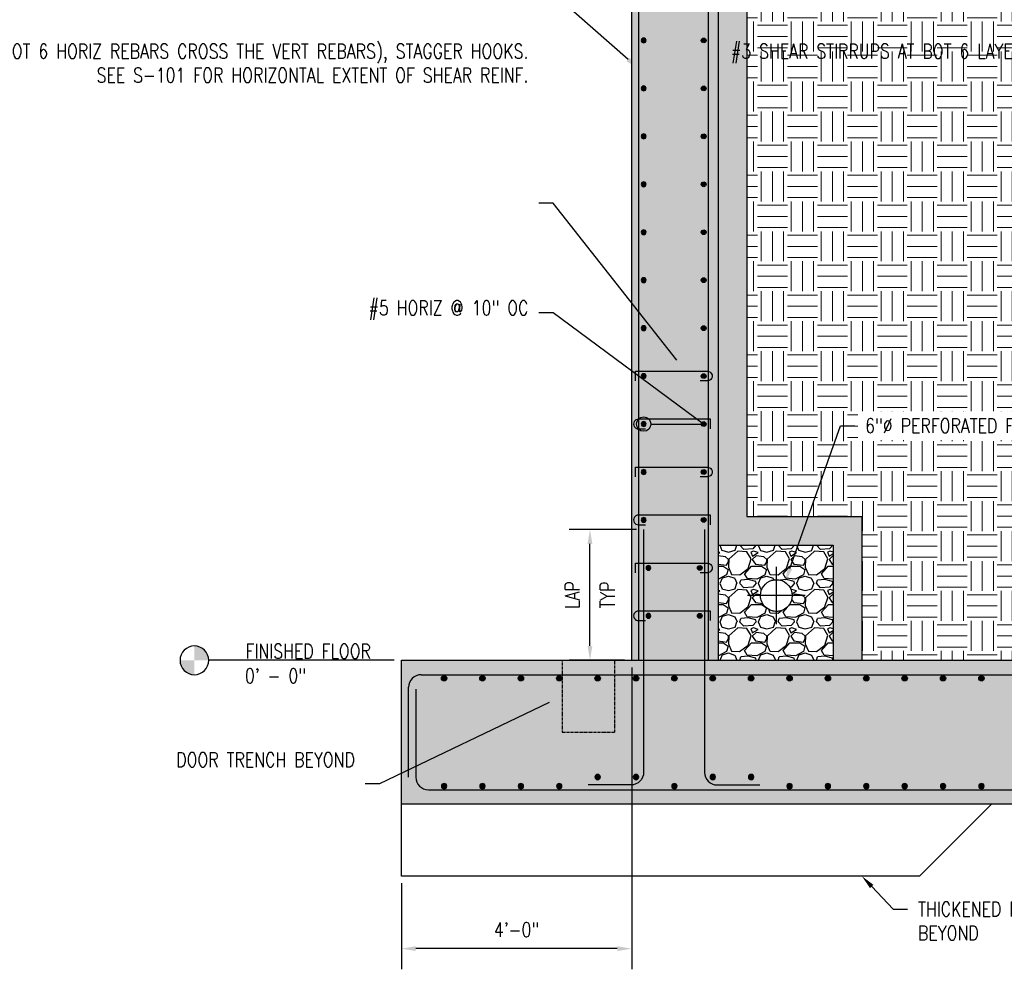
# Model space of a CAD drawing. Header units: inches. Extents: x -1901 to 1441, y 530 to 942.
# Tile 2 of 8: x -311 to -105, y 558 to 756. Entities that reach past the tile are written whole.
import ezdxf
from ezdxf import colors
from ezdxf.entities.mleader import LeaderData, LeaderLine
from ezdxf.math import Vec2, Vec3

# ---------------------------------------------------------------- set-up
doc = ezdxf.new("R2010")
doc.units = ezdxf.units.IN
doc.header["$MEASUREMENT"] = 0
doc.linetypes.add('HIDDEN2', pattern=[0.1875, 0.125, -0.0625])
for name, color, linetype in [('A-DETL', 3, 'Continuous'), ('A-DETL-GENF', 3, 'Continuous'), ('A-DETL-THIN', 1, 'Continuous'), ('A-DETL-WIDE', 5, 'Continuous'), ('A-FLOR', 173, 'Continuous'), ('A-WALL', 4, 'Continuous'), ('P-PIPE', 3, 'Continuous'), ('P-PIPE-CNTR', 3, 'Continuous'), ('S-ANNO-DIMS', 1, 'Continuous'), ('S-ANNO-TEXT', 2, 'Continuous')]:
    doc.layers.add(name, color=color, linetype=linetype)
doc.layers.add('A-WALL-PATT', color=9, linetype='Continuous', lineweight=18, true_color=0x808080)
doc.layers.add('S-ANNO-SYMB', color=2, linetype='Continuous', lineweight=25)
doc.styles.add('Annotative', font='romans.shx', dxfattribs={"width": 0.8, "height": 0.125})
doc.dimstyles.new('Annotative', dxfattribs={"dimscale": 0, "dimtxt": 0.125, "dimasz": 0.125, "dimexe": 0.179688, "dimexo": 0.0625, "dimgap": 0.09, "dimtad": 1, "dimdec": 3, "dimzin": 3, "dimdsep": 46, "dimlunit": 4, "dimtxsty": 'Annotative', "dimcen": 0.09, "dimclrt": 2, "dimazin": 2, "dimtfac": 1, "dimtdec": 3, "dimtmove": 1, "dimatfit": 3, "dimfxl": 1, "dimtfill": 1, "dimfrac": 2, "dimtolj": 1, "dimtzin": 0, "dimarcsym": 0})

# ---------------------------------------------------------------- blocks, each defined once
blk = doc.blocks.new('Mechanical_Box_H_rvt-1-RETAINING WALL SECTION')
at = {"layer": 'P-PIPE', "lineweight": -3}
for start, end in [(99.9853, 180), (96.0528, 99.9853), (86.5328, 96.0528), (77.8244, 86.5328), (73.9826, 77.8244), (0, 73.9826), (180, 259.4807), (285.3002, 343.6364), (343.692, 360), (272.8369, 282.7096), (282.7096, 285.3002), (259.4807, 264.5775), (264.5775, 272.8369)]:
    blk.add_arc((-857.36, 13.5), 3.31, start, end, dxfattribs=at)
at = {"layer": 'P-PIPE-CNTR', "lineweight": -3}
for p, q in [((-857.36, 16.81), (-857.36, 19.5)), ((-857.36, 10.2), (-857.36, 16.81)), ((-863.36, 13.5), (-860.75, 13.5)), ((-860.75, 13.5), (-854.12, 13.5)), ((-854.12, 13.5), (-851.36, 13.5)), ((-857.36, 7.5), (-857.36, 10.2))]:
    blk.add_line(p, q, dxfattribs=at)
blk = doc.blocks.new('*D13')
at = {"layer": 'S-ANNO-DIMS', "color": 0, "lineweight": -2, "transparency": 16777216}
for p, q in [((-182.99, 620.77), (-182.99, 557.83)), ((-230.99, 575.77), (-230.99, 557.83)), ((-185.99, 562.14), (-227.99, 562.14))]:
    blk.add_line(p, q, dxfattribs=at)
at = {"layer": 'S-ANNO-DIMS', "color": 0, "transparency": 16777216}
for points in [[(-227.99, 562.64), (-227.99, 561.64), (-230.99, 562.14)], [(-185.99, 562.64), (-185.99, 561.64), (-182.99, 562.14)]]:
    blk.add_solid(points, dxfattribs=at)
at = {"layer": 'S-ANNO-DIMS', "color": 2, "lineweight": -3, "transparency": 16777216, "insert": (-206.99, 566.09), "char_height": 3, "width": 12.3279, "attachment_point": 5, "style": 'Annotative'}
blk.add_mtext('\\A1;4\'-0"', dxfattribs=at)
blk = doc.blocks.new('_DotBlank')
at = {"color": 0, "linetype": 'ByBlock', "lineweight": -2}
blk.add_line((-0.5, 0), (-1, 0), dxfattribs=at)
blk.add_circle((0, 0), 0.5, dxfattribs=at)
blk = doc.blocks.new('Level Circle AEC')
at = {"layer": 'S-ANNO-SYMB', "lineweight": -3}
h = blk.add_hatch(color=256, dxfattribs=at)
edge = h.paths.add_edge_path()
edge.add_line((373.71, 0), (367.71, 0))
edge.add_arc((373.71, 0), 6, 90, 180, ccw=False)
edge.add_line((373.71, 6), (373.71, 0))
h = blk.add_hatch(color=256, dxfattribs=at)
edge = h.paths.add_edge_path()
edge.add_line((373.71, -6), (373.71, 0))
edge.add_line((373.71, 0), (379.71, 0))
edge.add_arc((373.71, 0), 6, 270, 360, ccw=False)
blk.add_circle((373.71, 0), 6, dxfattribs=at)
blk = doc.blocks.new('*D17')
at = {"layer": 'S-ANNO-DIMS', "color": 0, "lineweight": -2, "transparency": 16777216}
for p, q in [((-182, 649.56), (-196, 649.56)), ((-191.69, 625.27), (-191.69, 646.56)), ((-184.49, 622.27), (-196, 622.27))]:
    blk.add_line(p, q, dxfattribs=at)
at = {"layer": 'S-ANNO-DIMS', "color": 0, "transparency": 16777216}
for points in [[(-192.19, 646.56), (-191.19, 646.56), (-191.69, 649.56)], [(-192.19, 625.27), (-191.19, 625.27), (-191.69, 622.27)]]:
    blk.add_solid(points, dxfattribs=at)
at = {"layer": 'S-ANNO-DIMS', "color": 2, "transparency": 16777216, "char_height": 3, "attachment_point": 5, "rotation": 90, "style": 'Annotative', "bg_fill": 3, "box_fill_scale": 1.25, "bg_fill_color": 256, "bg_fill_true_color": 13158600, "bg_fill_transparency": 0}
for s, insert in [('\\A1;LAP', (-195.35, 635.91)), ('\\A1;TYP', (-188.03, 635.91))]:
    blk.add_mtext(s, dxfattribs=dict(at, insert=insert))
blk = doc.blocks.new('Reinforcing Bar Section_USACE - __8-579028-INTERIOR COLUMN SECTION')
h = blk.add_hatch(color=256)
h.dxf.hatch_style = 1
h.paths.add_polyline_path([(-1051.45, 205.4, 1), (-1052.45, 205.4, 1)])
blk.add_circle((-1051.95, 205.4), 0.5)
blk = doc.blocks.new('*D24')
at = {"layer": 'S-ANNO-DIMS', "color": 0, "lineweight": -2, "transparency": 16777216}
for p, q in [((-164.2, 870.27), (40.03, 870.27)), ((35.72, 625.27), (35.72, 867.27)), ((-54.76, 622.27), (40.03, 622.27))]:
    blk.add_line(p, q, dxfattribs=at)
at = {"layer": 'S-ANNO-DIMS', "color": 0, "transparency": 16777216}
for points in [[(35.22, 867.27), (36.22, 867.27), (35.72, 870.27)], [(35.22, 625.27), (36.22, 625.27), (35.72, 622.27)]]:
    blk.add_solid(points, dxfattribs=at)
at = {"layer": 'S-ANNO-DIMS', "color": 2, "lineweight": -3, "transparency": 16777216, "insert": (32.06, 746.27), "char_height": 3, "width": 15.0412, "attachment_point": 5, "rotation": 90, "style": 'Annotative'}
blk.add_mtext('\\A1;VARIES', dxfattribs=at)
blk = doc.blocks.new('A$C247b9f66')
at = {"layer": 'A-DETL-GENF', "lineweight": -3}
h = blk.add_hatch(color=256, dxfattribs=at)
h.dxf.hatch_style = 1
h.paths.add_polyline_path([(0.564, 0, 1), (-0.564, 0, 1)])
blk.add_circle((0, 0), 0.564, dxfattribs=at)

msp = doc.modelspace()

# ---------------------------------------------------------------- hatches: boundary and pattern name
at = {"layer": 'A-WALL-PATT', "lineweight": -3}
h = msp.add_hatch(dxfattribs=at)
h.set_pattern_fill('AR-CONC', color=8, style=0)
h.set_pattern_definition([(50, (405.141, 622.2737), (7.1726, -0.62752), [0.75, -8.25]), (355, (405.141, 622.274), (-1.38751, 7.52192), [0.6, -6.6]), (100.4514, (405.7386, 622.2214), (5.78509, 6.8944), [0.6374, -7.01142]), (46.1842, (405.141, 624.274), (10.67241, -1.65519), [1.125, -12.375]), (96.6356, (406.03, 624.136), (9.34662, 9.74119), [0.9561, -10.51714]), (351.1842, (405.141, 624.274), (9.34662, 9.74119), [0.9, -9.9]), (21, (406.141, 623.7737), (5.96907, -4.02619), [0.75, -8.25]), (326, (406.141, 623.774), (2.43315, 7.2515), [0.6, -6.6]), (71.4514, (406.638, 623.438), (8.402224, 3.22531), [0.6374, -7.01142]), (37.5, (405.141, 622.2737), (0.121599, 3.328939), [0, -6.52, 0, -6.7, 0, -6.625]), (7.5, (405.141, 622.2737), (2.630695, 3.944117), [0, -3.82, 0, -6.37, 0, -2.525]), (327.5, (402.911, 622.2737), (5.338224, -0.225549), [0, -2.5, 0, -7.8, 0, -10.35]), (317.5, (401.911, 622.2737), (5.83186, 1.00105), [0, -3.25, 0, -5.18, 0, -7.35])])
h.paths.add_polyline_path([(-164.9907, 622.2737), (-182.9907, 622.2737), (-182.9907, 869.566), (-182.283, 870.2737), (-165.6983, 870.2737), (-164.9907, 869.566)])
edge = h.paths.add_edge_path(flags=16)
edge.add_arc((-167.9907, 771.5399), 0.5, 0, 360)
edge = h.paths.add_edge_path(flags=16)
edge.add_arc((-167.9907, 781.5399), 0.5, 0, 360)
edge = h.paths.add_edge_path(flags=16)
edge.add_arc((-180.4907, 771.5399), 0.5, 0, 360)
edge = h.paths.add_edge_path(flags=16)
edge.add_arc((-180.4907, 781.5399), 0.5, 0, 360)
edge = h.paths.add_edge_path(flags=16)
edge.add_arc((-167.9907, 761.5399), 0.5, 0, 360)
edge = h.paths.add_edge_path(flags=16)
edge.add_arc((-167.9907, 791.5399), 0.5, 0, 360)
edge = h.paths.add_edge_path(flags=16)
edge.add_arc((-180.4907, 761.5399), 0.5, 0, 360)
edge = h.paths.add_edge_path(flags=16)
edge.add_arc((-180.4907, 791.5399), 0.5, 0, 360)
edge = h.paths.add_edge_path(flags=16)
edge.add_arc((-167.9907, 751.5399), 0.5, 0, 360)
edge = h.paths.add_edge_path(flags=16)
edge.add_arc((-167.9907, 801.5399), 0.5, 0, 360)
edge = h.paths.add_edge_path(flags=16)
edge.add_arc((-180.4907, 751.5399), 0.5, 0, 360)
edge = h.paths.add_edge_path(flags=16)
edge.add_arc((-180.4907, 801.5399), 0.5, 0, 360)
edge = h.paths.add_edge_path(flags=16)
edge.add_arc((-167.9907, 741.5399), 0.5, 0, 360)
edge = h.paths.add_edge_path(flags=16)
edge.add_arc((-167.9907, 811.5399), 0.5, 0, 360)
edge = h.paths.add_edge_path(flags=16)
edge.add_arc((-180.4907, 741.5399), 0.5, 0, 360)
edge = h.paths.add_edge_path(flags=16)
edge.add_arc((-180.4907, 811.5399), 0.5, 0, 360)
edge = h.paths.add_edge_path(flags=16)
edge.add_arc((-167.9907, 731.5399), 0.5, 0, 360)
edge = h.paths.add_edge_path(flags=16)
edge.add_arc((-167.9907, 821.5399), 0.5, 0, 360)
edge = h.paths.add_edge_path(flags=16)
edge.add_arc((-180.4907, 731.5399), 0.5, 0, 360)
edge = h.paths.add_edge_path(flags=16)
edge.add_arc((-180.4907, 821.5399), 0.5, 0, 360)
edge = h.paths.add_edge_path(flags=16)
edge.add_arc((-167.9907, 721.5399), 0.5, 0, 360)
edge = h.paths.add_edge_path(flags=16)
edge.add_arc((-167.9907, 831.5399), 0.5, 0, 360)
edge = h.paths.add_edge_path(flags=16)
edge.add_arc((-180.4907, 721.5399), 0.5, 0, 360)
edge = h.paths.add_edge_path(flags=16)
edge.add_arc((-180.4907, 831.5399), 0.5, 0, 360)
edge = h.paths.add_edge_path(flags=16)
edge.add_arc((-167.9907, 711.5399), 0.5, 0, 360)
edge = h.paths.add_edge_path(flags=16)
edge.add_arc((-167.9907, 841.5399), 0.5, 0, 360)
edge = h.paths.add_edge_path(flags=16)
edge.add_arc((-180.4907, 711.5399), 0.5, 0, 360)
edge = h.paths.add_edge_path(flags=16)
edge.add_arc((-180.4907, 841.5399), 0.5, 0, 360)
edge = h.paths.add_edge_path(flags=16)
edge.add_arc((-167.9907, 701.5399), 0.5, 0, 360)
edge = h.paths.add_edge_path(flags=16)
edge.add_arc((-167.9907, 851.5399), 0.5, 0, 360)
edge = h.paths.add_edge_path(flags=16)
edge.add_arc((-180.4907, 701.5399), 0.5, 0, 360)
edge = h.paths.add_edge_path(flags=16)
edge.add_arc((-180.4907, 851.5399), 0.5, 0, 360)
edge = h.paths.add_edge_path(flags=16)
edge.add_arc((-167.9907, 691.5399), 0.5, 0, 360)
edge = h.paths.add_edge_path(flags=16)
edge.add_arc((-167.9907, 861.5399), 0.5, 0, 360)
edge = h.paths.add_edge_path(flags=16)
edge.add_arc((-180.4907, 691.5399), 0.5, 0, 360)
edge = h.paths.add_edge_path(flags=16)
edge.add_arc((-180.4907, 861.5399), 0.5, 0, 360)
edge = h.paths.add_edge_path(flags=16)
edge.add_arc((-167.9907, 681.5399), 0.5, 0, 360)
edge = h.paths.add_edge_path(flags=16)
edge.add_arc((-180.4907, 681.5399), 0.5, 0, 360)
edge = h.paths.add_edge_path(flags=16)
edge.add_arc((-167.9907, 671.5399), 0.5, 0, 360)
edge = h.paths.add_edge_path(flags=16)
edge.add_arc((-180.4907, 671.5399), 0.5, 0, 360)
edge = h.paths.add_edge_path(flags=16)
edge.add_arc((-167.9907, 661.5399), 0.5, 0, 360)
edge = h.paths.add_edge_path(flags=16)
edge.add_arc((-180.4907, 661.5399), 0.5, 0, 360)
edge = h.paths.add_edge_path(flags=16)
edge.add_arc((-167.9907, 651.5399), 0.5, 0, 360)
edge = h.paths.add_edge_path(flags=16)
edge.add_arc((-180.4907, 651.5399), 0.5, 0, 360)
edge = h.paths.add_edge_path(flags=16)
edge.add_arc((-168.8032, 641.5399), 0.5, 0, 360)
edge = h.paths.add_edge_path(flags=16)
edge.add_arc((-179.5032, 641.5399), 0.5, 0, 360)
edge = h.paths.add_edge_path(flags=16)
edge.add_arc((-168.8032, 631.5399), 0.5, 0, 360)
edge = h.paths.add_edge_path(flags=16)
edge.add_arc((-179.5032, 631.5399), 0.5, 0, 360)
h = msp.add_hatch(dxfattribs=at)
h.set_pattern_fill('AR-SAND', color=8, style=0)
h.set_pattern_definition([(37.5, (405.1409, 622.2737), (-0.0629934, 1.9268238), [0, -1.52, 0, -1.7, 0, -1.625]), (7.5, (405.141, 622.2737), (1.769777, 2.822146), [0, -0.82, 0, -1.37, 0, -0.525]), (327.5, (403.9109, 622.2737), (3.114142, 0.005659), [0, -0.5, 0, -1.8, 0, -2.35]), (317.5, (403.911, 622.2737), (3.006127, 0.877676), [0, -0.25, 0, -1.18, 0, -1.35])])
h.paths.add_polyline_path([(-158.9907, 652.2737), (-134.9907, 652.2737), (-134.9907, 622.2737), (-140.9907, 622.2737), (-140.9907, 646.2737), (-164.9907, 646.2737), (-164.9907, 846.2737), (-158.9907, 846.2737)])
at = {"layer": 'A-WALL-PATT'}
h = msp.add_hatch(dxfattribs=at)
h.set_pattern_fill('EARTH', color=8, scale=25, style=0)
h.set_pattern_definition([(0, (-356.795, 0), (6.25, 6.25), [6.25, -6.25]), (0, (-356.795, 2.344), (6.25, 6.25), [6.25, -6.25]), (0, (-356.795, 4.6875), (6.25, 6.25), [6.25, -6.25]), (90, (-356.014, 5.469), (-6.25, 6.25), [6.25, -6.25]), (90, (-353.67, 5.469), (-6.25, 6.25), [6.25, -6.25]), (90, (-351.326, 5.469), (-6.25, 6.25), [6.25, -6.25])])
h.paths.add_polyline_path([(-56.0617, 717.5521), (-61.1353, 717.5521), (-51.2743, 721.9953), (-56.0617, 721.9953), (-56.0617, 846.2737), (-158.9907, 846.2737), (-158.9907, 652.2737), (-134.9907, 652.2737), (-134.9907, 622.2737), (-61.2555, 622.2737), (-56.2384, 627.793)])
at = {"layer": 'A-WALL-PATT', "lineweight": -3}
h = msp.add_hatch(dxfattribs=at)
h.set_pattern_fill('GRAVEL', color=8, scale=8, style=0)
h.set_pattern_definition([(228.01279, (410.9009, 630.2737), (-64, -72), [1.07629, -106.5527]), (184.96974, (410.18087, 629.47368), (96, 8), [1.84694, -182.8474]), (132.51045, (408.34087, 629.31368), (80, -88), [1.3023, -128.92826]), (267.27369, (405.22087, 627.31368), (8, 160), [1.6819, -166.508464]), (292.833654, (405.14087, 625.63368), (-40, 96), [1.64924, -163.274985]), (357.27369, (405.78087, 624.11368), (-160, 8), [1.6819, -166.508464]), (37.69424, (407.46087, 624.03368), (-104, -80), [2.22423, -220.19879]), (72.25533, (409.22087, 625.39368), (56, 176), [2.0999, -207.89057]), (121.429566, (409.86087, 627.39368), (-64, 104), [1.6876, -167.072585]), (175.23636, (408.9809, 628.8337), (88, -8), [1.92666, -94.4061]), (222.39744, (407.06087, 628.99368), (-96, -88), [2.491584, -246.667]), (138.81407, (413.1409, 627.2337), (-56, 48), [0.85041, -84.19076]), (171.469234, (412.50087, 627.79368), (104, -16), [1.6179, -160.17209]), (225, (410.901, 628.0337), (-9e-16, -8), [1.13137, -10.18234]), (203.1986, (410.3409, 628.9937), (40, 16), [0.60926, -60.31692]), (291.8014, (409.7809, 628.7537), (-8, 24), [0.86162, -42.21969]), (30.96376, (410.1009, 627.9537), (24, 16), [1.39943, -45.24818]), (161.56505, (411.3009, 628.6737), (16, -8), [1.01193, -24.28629]), (16.38954, (405.14087, 628.75368), (80, 24), [1.4176, -140.34276]), (70.34618, (406.50087, 629.1537), (-32, -88), [1.18929, -117.73926]), (293.1986, (411.3009, 630.2737), (-16, 40), [1.21852, -59.70766]), (343.61046, (411.78087, 629.15368), (-80, 24), [1.4176, -140.34276]), (339.44395, (405.1409, 623.7937), (-40, 16), [1.36704, -66.98499]), (294.77514, (406.4209, 623.3137), (-40, 88), [1.14542, -113.39714]), (66.8014, (411.3809, 622.2737), (16, 40), [1.21852, -59.70766]), (17.35402, (411.86087, 623.39368), (-104, -32), [1.34105, -132.76339]), (69.44395, (407.4609, 622.2737), (-16, -40), [0.68352, -67.66851]), (101.30993, (410.9009, 622.2737), (-8, 32), [0.40792, -40.38424]), (165.96376, (410.8209, 622.6737), (24, -8), [1.64924, -31.3356]), (186.00901, (409.22087, 623.07368), (80, 8), [1.5284, -151.311385]), (303.69007, (410.1009, 627.2337), (-8, 16), [1.15378, -27.69063]), (353.157227, (410.74087, 626.27368), (136, -16), [2.01435, -199.4205]), (60.9454, (412.7409, 626.0337), (-32, -56), [0.82365, -81.54139]), (90, (413.141, 626.754), (-8, 8), [0.48, -7.52]), (120.25644, (409.0609, 623.3137), (32, -56), [1.11139, -110.02816]), (48.01279, (408.5009, 624.2737), (64, 72), [2.15258, -105.47642]), (0, (409.941, 625.874), (8, 8), [2.08, -5.92]), (325.30485, (412.02087, 625.8737), (80, -56), [1.26491, -125.22619]), (254.0546, (413.0609, 625.1537), (-8, -32), [1.16482, -57.07606]), (207.645975, (412.74087, 624.03368), (-152, -80), [1.89652, -187.75579]), (175.42608, (411.06087, 623.15368), (-104, 8), [2.00639, -198.63259])])
h.paths.add_polyline_path([(-146.2001, 622.2737), (-164.9907, 622.2737), (-164.9907, 646.2737), (-140.9907, 646.2737), (-140.9907, 622.2737)])
h.paths.add_polyline_path([(-152.7627, 632.4636), (-151.9053, 632.5764), (-151.1064, 632.9074), (-150.4204, 633.4338), (-149.8939, 634.1198), (-149.563, 634.9187), (-149.4502, 635.7761), (-149.563, 636.6334), (-149.8939, 637.4323), (-150.4204, 638.1184), (-151.1064, 638.6448), (-151.9053, 638.9757), (-152.7627, 639.0886), (-153.62, 638.9757), (-154.4189, 638.6448), (-155.1049, 638.1184), (-155.6314, 637.4323), (-155.9623, 636.6334), (-156.0752, 635.7761), (-155.9623, 634.9187), (-155.6314, 634.1198), (-155.1049, 633.4338), (-154.4189, 632.9074), (-153.62, 632.5764)])

# ---------------------------------------------------------------- linework, layer by layer
at = {"layer": 'A-DETL'}
msp.add_lwpolyline([(-158.9907, 846.2737), (-158.9907, 652.2737), (-134.9907, 652.2737), (-134.9907, 622.2737)], dxfattribs=at)
at = {"layer": 'A-DETL', "lineweight": -3}
for points in [[(-182.2131, 680.5399), (-182.2131, 682.5399), (-167.2131, 682.5399, -1.00000001), (-167.2131, 680.5399), (-168.7131, 680.5399)], [(-166.5955, 670.5399), (-166.5955, 672.5399), (-181.5955, 672.5399, 1.00000001), (-181.5955, 670.5399), (-180.0955, 670.5399)], [(-182.2131, 660.5399), (-182.2131, 662.5399), (-167.2131, 662.5399, -1.00000001), (-167.2131, 660.5399), (-168.7131, 660.5399)]]:
    msp.add_lwpolyline(points, format="xyb", dxfattribs=at)
at = {"layer": 'A-DETL-THIN', "lineweight": -3}
for p, q in [((-164.9907, 646.2737), (-140.9907, 646.2737)), ((-140.9907, 646.2737), (-140.9907, 622.2737))]:
    msp.add_line(p, q, dxfattribs=at)
at = {"layer": 'A-DETL-WIDE', "lineweight": -3}
for p, q in [((-181.4907, 622.2737), (-181.4907, 868.0399)), ((-166.9907, 622.2737), (-166.9907, 868.0399)), ((-226.8607, 619.2737), (-56.2493, 619.2737)), ((-229.4907, 597.9037), (-229.4907, 616.6437))]:
    msp.add_line(p, q, dxfattribs=at)
for points in [[(-180.5032, 649.5558), (-180.5032, 598.9033, -0.41421356), (-183.1332, 596.2733), (-192.0372, 596.2733)], [(-167.8032, 649.5168), (-167.8032, 598.9033, 0.41421356), (-165.1732, 596.2733), (-156.2692, 596.2733)], [(-227.9907, 616.2737), (-227.9907, 597.9037, 0.41421356), (-225.3607, 595.2737), (-56.3083, 595.2737)]]:
    msp.add_lwpolyline(points, format="xyb", dxfattribs=at)
msp.add_arc((-226.8607, 616.6437), 2.63, 90, 180, dxfattribs=at)
at = {"layer": 'A-FLOR'}
for p, q in [((-230.9907, 592.2737), (-230.9907, 622.2737)), ((-56.3083, 592.2737), (-230.9907, 592.2737))]:
    msp.add_line(p, q, dxfattribs=at)
at = {"layer": 'A-FLOR', "linetype": 'HIDDEN2'}
msp.add_line((-197.489, 607.2737), (-186.4915, 607.2737), dxfattribs=at)
at = {"layer": 'A-FLOR', "color": 1}
for p, q in [((-230.9907, 577.2737), (-230.9907, 592.2737)), ((-107.9907, 592.2737), (-122.9907, 577.2737)), ((-122.9907, 577.2737), (-230.9907, 577.2737))]:
    msp.add_line(p, q, dxfattribs=at)
at = {"layer": 'S-ANNO-SYMB', "lineweight": -3}
msp.add_line((-232.476, 622.2737), (-271.1434, 622.2737), dxfattribs=at)

# ---------------------------------------------------------------- block references
at = {"layer": 'A-DETL-GENF', "lineweight": -3, "xscale": -1}
for p in [(-1232.4437, 546.1428), (-1232.4437, 536.1428), (-1232.4437, 526.1428), (-1232.4437, 516.1428), (-1232.4437, 506.1428), (-1232.4437, 496.1428), (-1232.4437, 486.1428), (-1232.4437, 476.1428), (-1232.4437, 466.1428), (-1232.4437, 456.1428), (-1232.4437, 446.1428)]:
    msp.add_blockref('Reinforcing Bar Section_USACE - __8-579028-INTERIOR COLUMN SECTION', p, dxfattribs=at)
at = {"layer": 'A-DETL-GENF', "lineweight": -3}
for p in [(883.9624, 546.1428), (883.9624, 536.1428), (883.9624, 526.1428), (883.9624, 516.1428), (883.9624, 506.1428), (883.9624, 496.1428), (883.9624, 486.1428), (883.9624, 476.1428), (883.9624, 466.1428), (883.9624, 456.1428), (883.9624, 446.1428), (883.1499, 436.1428), (883.1499, 426.1428)]:
    msp.add_blockref('Reinforcing Bar Section_USACE - __8-579028-INTERIOR COLUMN SECTION', p, dxfattribs=at)
at = {"layer": 'A-DETL-WIDE', "rotation": 180}
for p in [(-222.093, 618.5239), (-214.093, 618.5239), (-206.093, 618.5239), (-198.093, 618.5239), (-190.093, 618.5239), (-182.093, 618.5239), (-174.093, 618.5239), (-166.093, 618.5239), (-158.093, 618.5239), (-150.093, 618.5239), (-142.093, 618.5239), (-134.093, 618.5239), (-126.093, 618.5239), (-118.093, 618.5239), (-110.093, 618.5239)]:
    msp.add_blockref('A$C247b9f66', p, dxfattribs=at)
at = {"layer": 'A-DETL-WIDE', "xscale": -1}
for p in [(-190.093, 597.9207), (-182.093, 597.9207), (-166.093, 597.9207), (-158.093, 597.9207), (-222.093, 596.0235), (-214.093, 596.0235), (-206.093, 596.0235), (-198.093, 596.0235), (-174.093, 596.0235), (-150.093, 596.0235), (-142.093, 596.0235), (-134.093, 596.0235), (-126.093, 596.0235), (-118.093, 596.0235), (-110.093, 596.0235)]:
    msp.add_blockref('A$C247b9f66', p, dxfattribs=at)
at = {"layer": 'P-PIPE', "lineweight": -3, "xscale": -1}
msp.add_blockref('Mechanical_Box_H_rvt-1-RETAINING WALL SECTION', (-1010.1966, 622.2737), dxfattribs=at)
at = {"layer": 'S-ANNO-SYMB', "lineweight": -3, "xscale": -0.5, "yscale": 0.5, "zscale": 0.5}
msp.add_blockref('Level Circle AEC', (-87.2899, 622.2737), dxfattribs=at)

# ---------------------------------------------------------------- texts
at = {"layer": 'S-ANNO-TEXT', "lineweight": -3, "char_height": 3, "line_spacing_factor": 0.981704, "style": 'Annotative'}
for s, insert, width, attachment_point in [('\\pxqr,t3.2,6.4,9.6,12.8,16,19.2,22.4,25.6,28.8,32,35.2,38.4,41.6,44.8,48,51.2,54.4,57.6,60.8,64,67.2,70.4,73.6,76.8,80,83.2,86.4,89.6,92.8,96,99.2,102.4;FINISHED FLOOR', (-270.6524, 622.6724), 33.303898, 7), ('\\pxqr,t3.2,6.4,9.6,12.8,16,19.2,22.4,25.6,28.8,32,35.2,38.4,41.6,44.8,48,51.2,54.4,57.6,60.8,64,67.2,70.4,73.6,76.8,80,83.2,86.4,89.6,92.8,96,99.2,102.4;0\' - 0"', (-266.6969, 620.532), 15.851339, 1)]:
    msp.add_mtext(s, dxfattribs=dict(at, insert=insert, width=width, attachment_point=attachment_point))

# ---------------------------------------------------------------- dimensions: what is measured, and where the dimension line sits
at = {"layer": 'S-ANNO-DIMS', "lineweight": -3}
dim = msp.add_linear_dim(base=(35.7213, 870.2737), p1=(-56.2582, 622.2737), p2=(-165.6983, 870.2737), angle=90, text='VARIES', dimstyle='Annotative', override={"dimpost": '\\X', "dimtfill": 0}, dxfattribs=at)
dim.commit()
dim.dimension.update_dxf_attribs({"geometry": '*D24', "text_midpoint": (32.0613, 746.2737)})
dim = msp.add_linear_dim(base=(-230.9907, 562.1434), p1=(-182.9907, 622.2737), p2=(-230.9907, 577.2737), angle=180, dimstyle='Annotative', override={"dimpost": '\\X', "dimtfill": 0}, dxfattribs=at)
dim.commit()
dim.dimension.update_dxf_attribs({"geometry": '*D13', "text_midpoint": (-206.9907, 566.0891)})

# ---------------------------------------------------------------- leaders
at = {"layer": 'S-ANNO-TEXT', "lineweight": -3}
ml = msp.add_multileader_mtext('Standard', dxfattribs=at)
ml.set_content('#5 VERT @ 6" OC\\POUTSIDE FACE', color=256, style='Annotative')
ml.set_leader_properties(color=1, linetype='ByLayer', lineweight=-1)
ml.build(insert=Vec2(0, 0))
ml.multileader.update_dxf_attribs({"text_right_attachment_type": 3, "dogleg_length": 0.125, "arrow_head_size": 3, "scale": 24})
ctx = ml.context
ctx.base_point, ctx.scale, ctx.char_height, ctx.arrow_head_size, ctx.landing_gap_size, ctx.plane_origin = Vec3(-240.6188, 766.8994), 24, 3, 3, 2.16, Vec3(-186.1145, 724.0656)
ctx.right_attachment, ctx.text_align_type = 3, 2
notes = []
notes.append((ctx, [(0, (1, 1, 0), (-199.3559, 761.328), (-1, 0), 3, [(0, [(-181.4907, 745.5849)], 0, [])])]))
ctx.mtext.insert, ctx.mtext.alignment, ctx.mtext.flow_direction = Vec3(-204.5159, 768.3994), 3, 5
ml = msp.add_multileader_mtext('Standard', dxfattribs=at)
ml.set_content('#3 SHEAR STIRRUPS AT BOT 6 LAYERS OF WALL HORIZ REINF AND AT ALL VERT REINF, (EVERY LOCATION WHERE BOT 6 HORIZ REBARS CROSS THE VERT REBARS), STAGGER HOOKS.\\PSEE S-101 FOR HORIZONTAL EXTENT OF SHEAR REINF.', color=256, style='Annotative')
ml.set_leader_properties(color=1, linetype='ByLayer', lineweight=-1)
ml.build(insert=Vec2(0, 0))
ml.multileader.update_dxf_attribs({"text_right_attachment_type": 3, "dogleg_length": 0.125, "arrow_head_size": 3, "scale": 24})
ctx = ml.context
ctx.base_point, ctx.scale, ctx.char_height, ctx.arrow_head_size, ctx.landing_gap_size, ctx.plane_origin = Vec3(-276.7456, 749.2966), 24, 3, 3, 2.16, Vec3(-186.127, 694.8149)
ctx.right_attachment, ctx.text_align_type = 3, 2
notes.append((ctx, [(0, (1, 1, 0), (-199.3685, 717.5824), (-1, 0), 3, [(0, [(-171.7081, 682.5399)], 0, [])])]))
ctx.mtext.insert, ctx.mtext.width, ctx.mtext.alignment, ctx.mtext.flow_direction = Vec3(-204.5285, 750.7966), 70.678095, 3, 5
ml = msp.add_multileader_mtext('Standard', dxfattribs=at)
ml.set_content('#3 SHEAR STIRRUPS AT BOT 6 LAYERS OF WALL HORIZ REINF AND AT ALL VERT REINF, (EVERY LOCATION WHERE BOT 6 HORIZ REBARS CROSS THE VERT REBARS), STAGGER HOOKS.\\PSEE S-101 FOR HORIZONTAL EXTENT OF SHEAR REINF.', color=256, style='Annotative')
ml.set_leader_properties(color=1, linetype='ByLayer', lineweight=-1)
ml.build(insert=Vec2(0, 0))
ml.multileader.update_dxf_attribs({"text_right_attachment_type": 3, "dogleg_length": 0.125, "arrow_head_size": 3, "scale": 24})
ctx = ml.context
ctx.base_point, ctx.scale, ctx.char_height, ctx.arrow_head_size, ctx.landing_gap_size, ctx.plane_origin = Vec3(60.056, 749.2966), 24, 3, 3, 2.16, Vec3(150.6747, 694.8149)
ctx.right_attachment, ctx.text_align_type = 3, 2
notes.append((ctx, [(0, (1, 1, 0), (137.4332, 717.5824), (-1, 0), 3, [(0, [(165.0936, 682.5399)], 0, [])])]))
ctx.mtext.insert, ctx.mtext.width, ctx.mtext.alignment, ctx.mtext.flow_direction = Vec3(132.2732, 750.7966), 70.678095, 3, 5
ml = msp.add_multileader_mtext('Standard', dxfattribs=at)
ml.set_content('#5 HORIZ @ 10" OC', color=256, style='Annotative')
ml.set_leader_properties(color=1, linetype='ByLayer', lineweight=-1)
ml.set_arrow_properties(name='DOTBLANK')
ml.build(insert=Vec2(0, 0))
ml.multileader.update_dxf_attribs({"text_right_attachment_type": 3, "dogleg_length": 0.125, "arrow_head_size": 3, "scale": 24})
ctx = ml.context
ctx.base_point, ctx.scale, ctx.char_height, ctx.arrow_head_size, ctx.landing_gap_size, ctx.plane_origin = Vec3(-245.0759, 695.2705), 24, 3, 3, 2.16, Vec3(-186.1145, 657.4368)
ctx.right_attachment, ctx.text_align_type = 3, 2
notes.append((ctx, [(0, (1, 1, 0), (-199.3559, 694.6991), (-1, 0), 3, [(1, [(-180.4907, 671.5399), (-167.9907, 671.5399)], 0, [])])]))
ctx.mtext.insert, ctx.mtext.alignment, ctx.mtext.flow_direction = Vec3(-204.5159, 697.2705), 3, 5
ml = msp.add_multileader_mtext('Standard', dxfattribs=at)
ml.set_content('DOOR TRENCH BEYOND', color=256, style='Annotative')
ml.set_leader_properties(color=1, linetype='ByLayer', lineweight=-1)
ml.build(insert=Vec2(0, 0))
ml.multileader.update_dxf_attribs({"text_right_attachment_type": 3, "dogleg_length": 0.125, "arrow_head_size": 3, "scale": 24})
ctx = ml.context
ctx.base_point, ctx.scale, ctx.char_height, ctx.arrow_head_size, ctx.landing_gap_size, ctx.plane_origin = Vec3(-267.9985, 601.5209), 24, 3, 3, 2.16, Vec3(-214.073, 570.0114)
ctx.right_attachment, ctx.text_align_type = 3, 2
notes.append((ctx, [(0, (1, 1, 0), (-235.5356, 596.5209), (-1, 0), 3, [(1, [(-197.489, 614.7737)], 0, [])])]))
ctx.mtext.insert, ctx.mtext.width, ctx.mtext.alignment, ctx.mtext.flow_direction = Vec3(-240.6956, 603.0209), 27.620302, 3, 5
ml = msp.add_multileader_mtext('Standard', dxfattribs=at)
ml.set_content('THICKENED FOOTING\\PBEYOND', color=256, style='Annotative')
ml.set_leader_properties(color=1, linetype='ByLayer', lineweight=-1)
ml.build(insert=Vec2(0, 0))
ml.multileader.update_dxf_attribs({"text_right_attachment_type": 3, "dogleg_length": 0.125, "arrow_head_size": 3, "scale": 24})
ctx = ml.context
ctx.base_point, ctx.scale, ctx.char_height, ctx.arrow_head_size, ctx.landing_gap_size, ctx.plane_origin = Vec3(-125.4782, 570.3793), 24, 3, 3, 2.16, Vec3(-121.573, 550.9146)
ctx.right_attachment = 3
notes.append((ctx, [(0, (1, 1, 0), (-128.4782, 570.3793), (1, 0), 3, [(1, [(-135.0269, 577.2737)], 0, [])])]))
ctx.mtext.insert, ctx.mtext.width, ctx.mtext.flow_direction = Vec3(-123.3182, 571.8793), 46.034012, 5
for ctx, leaders in notes:
    for number, flags, end, landing, length, lines in leaders:
        leader = LeaderData()
        leader.index, (leader.has_last_leader_line, leader.has_dogleg_vector, leader.attachment_direction) = number, flags
        leader.last_leader_point, leader.dogleg_vector, leader.dogleg_length = Vec3(end), Vec3(landing), length
        for number, points, colour, breaks in lines:
            line = LeaderLine()
            line.index, line.vertices, line.color, line.breaks = number, Vec3.list(points), colors.encode_raw_color(colour), breaks
            leader.lines.append(line)
        ctx.leaders.append(leader)

# ---------------------------------------------------------------- next in the draw order: dimensions: what is measured, and where the dimension line sits
at = {"layer": 'S-ANNO-DIMS'}
dim = msp.add_linear_dim(base=(-191.6903, 649.5558), p1=(-182.9907, 622.2737), p2=(-180.5032, 649.5558), angle=90, text='LAP\\XTYP', dimstyle='Annotative', override={"dimpost": '\\X'}, dxfattribs=at)
dim.commit()
dim.dimension.update_dxf_attribs({"geometry": '*D17', "text_midpoint": (-191.6903, 635.9147)})

# ---------------------------------------------------------------- next in the draw order: leaders
at = {"layer": 'S-ANNO-TEXT', "lineweight": -3}
ml = msp.add_multileader_mtext('Standard', dxfattribs=at)
ml.set_content('6"%%C PERFORATED FOUNDATION DRAIN', color=256, style='Annotative')
ml.set_leader_properties(color=1, linetype='ByLayer', lineweight=-1)
ml.build(insert=Vec2(0, 0))
ml.multileader.update_dxf_attribs({"text_right_attachment_type": 3, "dogleg_length": 0.125, "arrow_head_size": 3, "scale": 24})
ctx = ml.context
ctx.base_point, ctx.scale, ctx.char_height, ctx.arrow_head_size, ctx.landing_gap_size, ctx.plane_origin = Vec3(-136.4991, 671.1863), 24, 3, 3, 2.16, Vec3(-186.1145, 639.4954)
ctx.right_attachment = 3
notes = []
notes.append((ctx, [(1, (1, 1, 0), (-139.4991, 671.1863), (1, 0), 3, [(0, [(-151.0138, 638.5978)], 0, [])])]))
ctx.mtext.insert, ctx.mtext.width, ctx.mtext.flow_direction = Vec3(-134.3391, 672.6863), 34.460309, 5
ctx.mtext.has_bg_fill, ctx.mtext.bg_color, ctx.mtext.bg_scale_factor, ctx.mtext.bg_transparency, ctx.mtext.use_window_bg_color = 1, -1027028792, 1.5, 0, 1
for ctx, leaders in notes:
    for number, flags, end, landing, length, lines in leaders:
        leader = LeaderData()
        leader.index, (leader.has_last_leader_line, leader.has_dogleg_vector, leader.attachment_direction) = number, flags
        leader.last_leader_point, leader.dogleg_vector, leader.dogleg_length = Vec3(end), Vec3(landing), length
        for number, points, colour, breaks in lines:
            line = LeaderLine()
            line.index, line.vertices, line.color, line.breaks = number, Vec3.list(points), colors.encode_raw_color(colour), breaks
            leader.lines.append(line)
        ctx.leaders.append(leader)

# ---------------------------------------------------------------- next in the draw order: hatches: boundary and pattern name
at = {"layer": 'A-WALL-PATT'}
h = msp.add_hatch(dxfattribs=at)
h.set_pattern_fill('AR-CONC', color=256, style=0)
h.set_pattern_definition([(50, (0, 0), (7.1726, -0.62752), [0.75, -8.25]), (355, (0, 0), (-1.38751, 7.52192), [0.6, -6.6]), (100.4514, (0.598, -0.052), (5.78509, 6.8944), [0.6374, -7.01142]), (46.1842, (0, 2), (10.67241, -1.65519), [1.125, -12.375]), (96.6356, (0.889, 1.862), (9.34662, 9.74119), [0.9561, -10.51714]), (351.1842, (0, 2), (9.34662, 9.74119), [0.9, -9.9]), (21, (1, 1.5), (5.96907, -4.02619), [0.75, -8.25]), (326, (1, 1.5), (2.43315, 7.2515), [0.6, -6.6]), (71.4514, (1.4974, 1.1645), (8.402224, 3.22531), [0.6374, -7.01142]), (37.5, (0, 0), (0.121599, 3.328939), [0, -6.52, 0, -6.7, 0, -6.625]), (7.5, (0, 0), (2.630695, 3.944117), [0, -3.82, 0, -6.37, 0, -2.525]), (327.5, (-2.23, 0), (5.338224, -0.225549), [0, -2.5, 0, -7.8, 0, -10.35]), (317.5, (-3.23, 0), (5.831862, 1.00105), [0, -3.25, 0, -5.18, 0, -7.35])])
h.paths.add_polyline_path([(-56.2493, 622.2737), (-186.4915, 622.2737), (-186.4915, 607.2737), (-197.489, 607.2737), (-197.489, 622.2737), (-230.9907, 622.2737), (-230.9907, 592.2737), (-56.3083, 592.2737)])
h.paths.add_polyline_path([(-186.4915, 622.2737), (-197.489, 622.2737), (-197.489, 607.2737), (-186.4915, 607.2737)], flags=17)

# ---------------------------------------------------------------- next in the draw order: linework, layer by layer
at = {"layer": 'A-DETL', "lineweight": -3}
for points in [[(-166.5955, 650.5399), (-166.5955, 652.5399), (-181.5955, 652.5399, 1.00000001), (-181.5955, 650.5399), (-180.0955, 650.5399)], [(-182.2131, 640.5399), (-182.2131, 642.5399), (-167.2131, 642.5399, -1.00000001), (-167.2131, 640.5399), (-168.7131, 640.5399)], [(-166.5955, 630.5399), (-166.5955, 632.5399), (-181.5955, 632.5399, 1.00000001), (-181.5955, 630.5399), (-180.0955, 630.5399)]]:
    msp.add_lwpolyline(points, format="xyb", dxfattribs=at)
at = {"layer": 'A-FLOR', "linetype": 'HIDDEN2'}
for p, q in [((-197.489, 622.2737), (-197.489, 607.2737)), ((-186.4915, 607.2737), (-186.4915, 622.2737))]:
    msp.add_line(p, q, dxfattribs=at)
at = {"layer": 'A-FLOR'}
msp.add_lwpolyline([(-230.9907, 622.2737), (-56.2493, 622.2737)], dxfattribs=at)
at = {"layer": 'A-WALL'}
msp.add_lwpolyline([(-182.9907, 622.2737), (-182.9907, 869.566), (-182.283, 870.2737), (-165.6983, 870.2737), (-164.9907, 869.566), (-164.9907, 622.2737)], dxfattribs=at)

# ---------------------------------------------------------------- next in the draw order: block references
at = {"layer": 'A-DETL-GENF', "lineweight": -3, "xscale": -1}
for p in [(-1231.4563, 436.1428), (-1231.4563, 426.1428)]:
    msp.add_blockref('Reinforcing Bar Section_USACE - __8-579028-INTERIOR COLUMN SECTION', p, dxfattribs=at)

doc.saveas('drawing.dxf')
